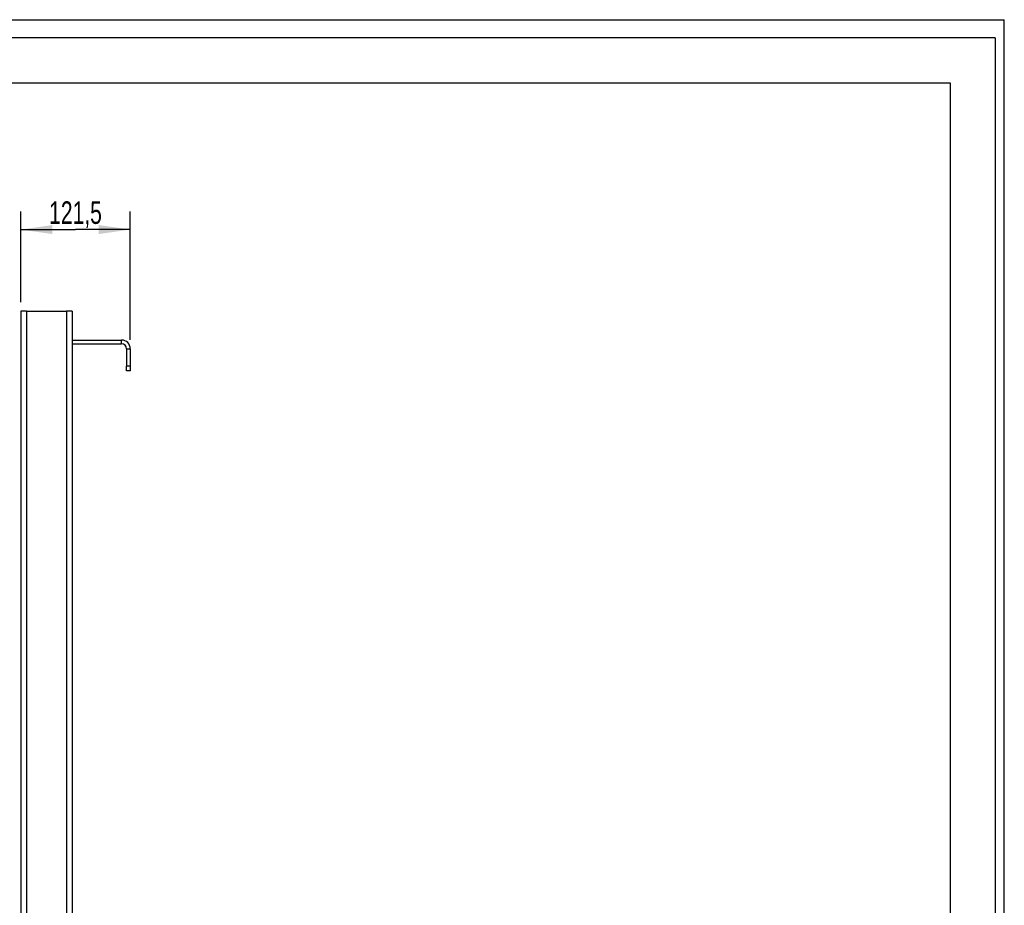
# Model space of a CAD drawing. Header units: millimetres. Extents: x 0 to 2100, y 0 to 2970.
# Tile 28 of 28: x 1006 to 2100, y 1986 to 2970. Entities that reach past the tile are written whole.
import ezdxf

# ---------------------------------------------------------------- set-up
doc = ezdxf.new("R2010")
doc.units = ezdxf.units.MM
doc.header["$LTSCALE"] = 193.6
doc.layers.get('0').update_dxf_attribs({"linetype": 'CONTINUOUS'})
doc.layers.add('_2D-BEM', color=7, linetype='CONTINUOUS')
doc.styles.get("Standard").update_dxf_attribs({"font": 'txt', "width": 0.7})
doc.dimstyles.new('DIMSTYLE_1', dxfattribs={"dimtxt": 25, "dimasz": 35, "dimexe": 2, "dimexo": 1, "dimtad": 1, "dimdec": 1, "dimtxsty": 'STANDARD', "dimblk": '_FILLED', "dimblk1": '_FILLED', "dimblk2": '_FILLED', "dimcen": 0.09, "dimadec": 1, "dimazin": 2, "dimtp": 0.5, "dimtm": 0.5, "dimtfac": 1, "dimtdec": 1, "dimtofl": 0, "dimtmove": 0, "dimatfit": 3, "dimldrblk": '_FILLED', "dimfxl": 1, "dimtolj": 1, "dimarcsym": 0})

# ---------------------------------------------------------------- blocks, each defined once
blk = doc.blocks.new('_FILLED')
at = {"color": 0, "linetype": 'BYBLOCK'}
blk.add_solid([(0, 0), (-1, 0.143), (-1, -0.143)], dxfattribs=at)
blk = doc.blocks.new('*D4')
at = {"layer": '_2D-BEM', "color": 2, "linetype": 'CONTINUOUS'}
for p, q in [((1007.6, 2656.1), (1007.6, 2756.9)), ((1129.1, 2614.5), (1129.1, 2756.9)), ((1007.6, 2736.9), (1068.3, 2736.9)), ((1129.1, 2736.9), (1068.3, 2736.9))]:
    blk.add_line(p, q, dxfattribs=at)
at = {"layer": '_2D-BEM', "color": 2, "linetype": 'CONTINUOUS', "xscale": 35, "yscale": 35, "zscale": 35, "rotation": 180}
blk.add_blockref('_FILLED', (1007.6, 2736.9), dxfattribs=at)
at = {"layer": '_2D-BEM', "color": 2, "linetype": 'CONTINUOUS', "xscale": 35, "yscale": 35, "zscale": 35}
blk.add_blockref('_FILLED', (1129.1, 2736.9), dxfattribs=at)
at = {"layer": '_2D-BEM', "color": 2, "linetype": 'CONTINUOUS', "insert": (1068.3, 2768.2), "char_height": 25, "width": 120.536, "attachment_point": 2, "line_spacing_factor": 0.9}
blk.add_mtext('121,5', dxfattribs=at)

msp = doc.modelspace()

# ---------------------------------------------------------------- linework, layer by layer
at = {"color": 7, "linetype": 'CONTINUOUS'}
for p, q in [((0, 2970), (2100, 2970)), ((0, 2970), (2100, 2970)), ((2100, 0), (2100, 2970)), ((2100, 0), (2100, 2970)), ((1007.6, 2646.1), (1007.6, 1446.1)), ((1010.1, 2646.1), (1007.6, 2646.1)), ((1014.04, 2646.1), (1010.1, 2646.1)), ((1014.04, 2646.1), (1058.16, 2646.1)), ((1062.1, 2646.1), (1058.16, 2646.1)), ((1064.6, 2646.1), (1062.1, 2646.1)), ((1064.6, 2646.1), (1064.6, 1446.1)), ((1064.6, 2614.1), (1119.51, 2614.1)), ((1064.6, 2610.1), (1119.51, 2610.1)), ((1125.1, 2604.51), (1125.1, 2585.1)), ((1129.1, 2604.51), (1129.1, 2585.1)), ((1125.1, 2580.1), (1125.1, 2585.1)), ((1129.1, 2585.1), (1129.1, 2580.1)), ((1129.1, 2580.1), (1125.1, 2580.1))]:
    msp.add_line(p, q, dxfattribs=at)
at = {"color": 3, "linetype": 'CONTINUOUS'}
for q in [(0, 2950), (2090, 0)]:
    msp.add_line((2090, 2950), q, dxfattribs=at)
at = {"color": 5, "linetype": 'CONTINUOUS'}
for p, q in [((200, 2900), (2040, 2900)), ((2040, 2900), (2040, 50))]:
    msp.add_line(p, q, dxfattribs=at)
at = {"color": 9, "linetype": 'CONTINUOUS'}
for p, q in [((1014.04, 2646.1), (1014.04, 1446.1)), ((1058.16, 2646.1), (1058.16, 1446.1)), ((1119.51, 2610.1), (1119.51, 2614.1)), ((1125.1, 2604.51), (1129.1, 2604.51)), ((1129.1, 2585.1), (1125.1, 2585.1))]:
    msp.add_line(p, q, dxfattribs=at)
at = {"color": 7, "linetype": 'CONTINUOUS'}
for radius in [9.59, 5.59]:
    msp.add_arc((1119.51, 2604.51), radius, 0, 90, dxfattribs=at)

# ---------------------------------------------------------------- dimensions: what is measured, and where the dimension line sits
at = {"layer": '_2D-BEM', "color": 2, "linetype": 'CONTINUOUS'}
dim = msp.add_linear_dim(base=(1007.6, 2736.94), p1=(1129.1, 2613.51), p2=(1007.6, 2655.1), angle=180, dimstyle='DIMSTYLE_1', dxfattribs=at)
dim.commit()
dim.dimension.update_dxf_attribs({"geometry": '*D4', "text_midpoint": (1064.78, 2736.94), "dimtype": 160})

doc.saveas('drawing.dxf')
